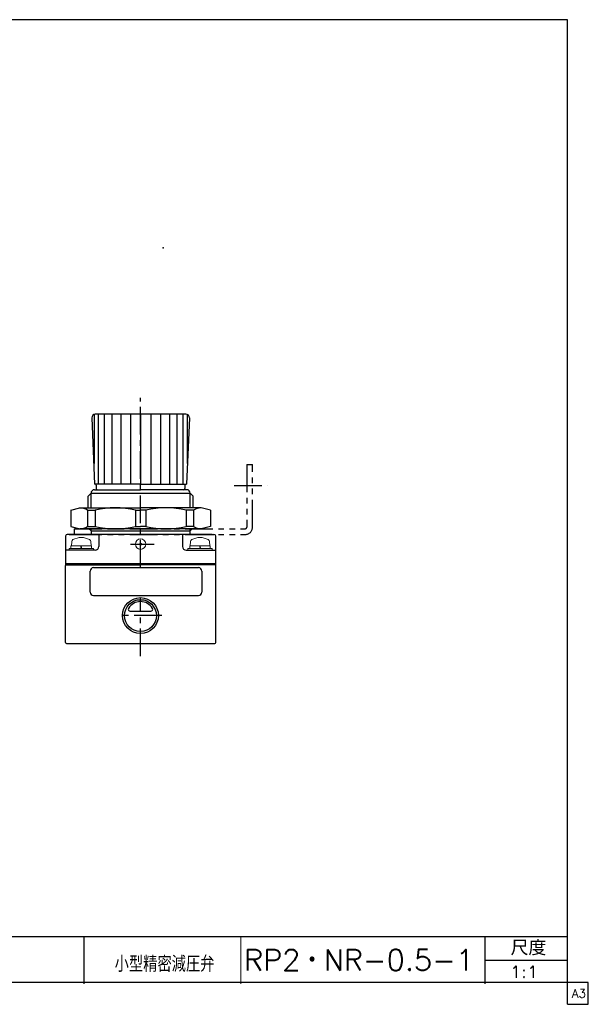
# Model space of a CAD drawing. Header units: millimetres. Extents: x -190 to 204, y -140 to 142.
# Tile 3 of 3: x 41 to 204, y -140 to 142. Entities that reach past the tile are written whole.
import ezdxf
from ezdxf.enums import TextEntityAlignment as Align

# ---------------------------------------------------------------- set-up
doc = ezdxf.new("R2010")
doc.units = ezdxf.units.MM
doc.header["$LTSCALE"] = 0.25
doc.header["$PDSIZE"] = 1
doc.linetypes.add('CENTER', pattern=[50.8, 31.75, -6.35, 6.35, -6.35])
doc.linetypes.add('PHANTOM', pattern=[63.5, 31.75, -6.35, 6.35, -6.35, 6.35, -6.35])
doc.layers.add('Layer0014', color=7, linetype='Continuous')
doc.layers.add('ZUWAKU', color=7, linetype='Continuous')
doc.styles.add('FdaStyle0', font='txt.shx', dxfattribs={"width": 0.8, "bigfont": 'bigfont'})

# ---------------------------------------------------------------- blocks, each defined once
blk = doc.blocks.new('DC_GROUP_RP2・NR-0.5-1_30')
at = {"color": 4, "linetype": 'Continuous', "lineweight": 25}
for p, q in [((55.84, 0.98), (58.46, 1.69)), ((55.84, 0.98), (55.84, -3.61)), ((58.46, 1.69), (75.84, 1.69)), ((60.67, 0.98), (60.67, -3.61)), ((60.67, 0.98), (62.8, 0.98)), ((62.8, 0.98), (62.8, -3.61)), ((74.34, 0.98), (74.34, -3.61)), ((74.34, 0.98), (75.84, 0.98)), ((93.22, 1.69), (75.84, 1.69)), ((77.34, 0.98), (75.84, 0.98)), ((77.34, 0.98), (77.34, -3.61)), ((88.88, 0.98), (88.88, -3.61)), ((91, 0.98), (88.88, 0.98)), ((91, 0.98), (91, -3.61)), ((95.84, 0.98), (93.22, 1.69)), ((95.84, 0.98), (95.84, -3.61)), ((55.84, -3.61), (58.46, -4.31)), ((60.67, -3.61), (62.8, -3.61)), ((74.34, -3.61), (75.84, -3.61)), ((77.34, -3.61), (75.84, -3.61)), ((91, -3.61), (88.88, -3.61)), ((95.84, -3.61), (93.22, -4.31))]:
    blk.add_line(p, q, dxfattribs=at)
for centre, radius, start, end in [((58.26, -2.8), 4.49, 57.408, 87.408), ((68.57, -21.94), 23.64, 75.8743, 104.1257), ((83.11, -21.94), 23.64, 75.8743, 104.1257), ((93.42, -2.8), 4.49, 92.592, 122.592), ((58.26, 0.17), 4.49, 272.592, 302.592), ((68.57, 19.31), 23.64, 255.8743, 284.1257), ((83.11, 19.31), 23.64, 255.8743, 284.1257), ((93.42, 0.17), 4.49, 237.408, 267.408)]:
    blk.add_arc(centre, radius, start, end, dxfattribs=at)
blk = doc.blocks.new('DC_GROUP_RP2・NR-0.5-1_37')
at = {"color": 4, "linetype": 'Continuous', "lineweight": 13}
for p, q in [((56.1, -7.99), (56.04, -9.21)), ((61.57, -7.99), (61.64, -9.21)), ((62.34, -9.91), (55.34, -9.91)), ((55.34, -9.91), (55.34, -10.41)), ((62.34, -10.41), (55.34, -10.41)), ((61.79, -9.21), (55.89, -9.21)), ((55.89, -9.21), (55.89, -9.91)), ((61.64, -9.21), (56.04, -9.21)), ((58.65, -9.21), (58.84, -9.91)), ((58.84, -9.21), (59.02, -9.91)), ((61.79, -9.21), (61.79, -9.91)), ((62.34, -9.91), (62.34, -10.41))]:
    blk.add_line(p, q, dxfattribs=at)
for centre, radius, start, end in [((56.8, -8.03), 0.7, 118.2736, 177), ((58.84, -11.81), 5, 61.7264, 118.2736), ((60.87, -8.03), 0.7, 3, 61.7264)]:
    blk.add_arc(centre, radius, start, end, dxfattribs=at)
blk = doc.blocks.new('DC_GROUP_RP2・NR-0.5-1_38')
at = {"color": 4, "linetype": 'Continuous', "lineweight": 13}
for p, q in [((90.1, -7.99), (90.04, -9.21)), ((95.57, -7.99), (95.64, -9.21)), ((96.34, -9.91), (89.34, -9.91)), ((89.34, -9.91), (89.34, -10.41)), ((96.34, -10.41), (89.34, -10.41)), ((95.79, -9.21), (89.89, -9.21)), ((89.89, -9.21), (89.89, -9.91)), ((95.64, -9.21), (90.04, -9.21)), ((92.65, -9.21), (92.84, -9.91)), ((92.84, -9.21), (93.02, -9.91)), ((95.79, -9.21), (95.79, -9.91)), ((96.34, -9.91), (96.34, -10.41))]:
    blk.add_line(p, q, dxfattribs=at)
for centre, radius, start, end in [((90.8, -8.03), 0.7, 118.2736, 177), ((92.84, -11.81), 5, 61.7264, 118.2736), ((94.87, -8.03), 0.7, 3, 61.7264)]:
    blk.add_arc(centre, radius, start, end, dxfattribs=at)

msp = doc.modelspace()

# ---------------------------------------------------------------- linework, layer by layer
at = {"color": 4, "linetype": 'CENTER', "lineweight": 25}
for p, q in [((75.84, -15.44), (75.84, 33.2)), ((72.94, -8.71), (79.68, -8.71)), ((75.84, -40.83), (75.84, -24.23)), ((81.89, -29.16), (69.79, -29.16))]:
    msp.add_line(p, q, dxfattribs=at)
at = {"color": 4, "linetype": 'Continuous', "lineweight": 25}
for p, q in [((62.52, 28.43), (62.52, 14.42)), ((88.81, 28.49), (62.86, 28.49)), ((63.71, 28.49), (63.71, 8.49)), ((65.43, 28.49), (65.43, 8.49)), ((67.61, 28.49), (67.61, 8.49)), ((70.14, 28.49), (70.14, 8.49)), ((72.93, 28.49), (72.93, 8.49)), ((75.84, 28.49), (75.84, 8.49)), ((78.75, 28.49), (78.75, 8.49)), ((81.53, 28.49), (81.53, 8.49)), ((84.07, 28.49), (84.07, 8.49)), ((86.24, 28.49), (86.24, 8.49)), ((87.96, 28.49), (87.96, 8.49)), ((89.15, 28.43), (89.15, 14.42)), ((61.86, 27.49), (62.68, 8.49)), ((89.81, 27.49), (89, 8.49)), ((75.84, 8.49), (62.68, 8.49)), ((75.84, 8.49), (89, 8.49)), ((61.65, 5.89), (60.84, 5.07)), ((61.65, 5.89), (90.02, 5.89)), ((61.65, 1.69), (61.65, 5.89)), ((62.65, 6.89), (75.84, 6.89)), ((63.14, 8.19), (63.14, 7.19)), ((89.02, 6.89), (75.84, 6.89)), ((88.54, 8.19), (88.54, 7.19)), ((90.02, 5.89), (90.84, 5.07)), ((90.02, 5.89), (90.84, 5.07)), ((90.02, 1.69), (90.02, 5.89)), ((60.84, 1.69), (60.84, 5.07)), ((90.84, 1.69), (90.84, 5.07)), ((93.22, -4.31), (58.46, -4.31)), ((61.65, -4.91), (61.05, -4.31)), ((61.65, -4.91), (61.65, -4.31)), ((61.65, -4.91), (61.65, -5.91)), ((61.65, -4.91), (90.02, -4.91)), ((90.02, -4.91), (90.62, -4.31)), ((90.02, -5.91), (90.02, -4.31)), ((54.34, -6.41), (54.34, -14.66)), ((75.84, -5.91), (54.84, -5.91)), ((55.34, -5.91), (61.84, -5.91)), ((55.34, -5.91), (61.65, -5.91)), ((63.84, -5.91), (63.84, -9.41)), ((96.34, -5.91), (75.84, -5.91)), ((87.84, -5.91), (87.84, -9.41)), ((90.02, -5.91), (96.84, -5.91)), ((97.34, -14.66), (97.34, -6.41)), ((62.84, -10.41), (54.34, -10.41)), ((88.84, -10.41), (97.34, -10.41)), ((54.34, -14.21), (76.33, -14.21)), ((54.34, -14.66), (75.84, -14.66)), ((54.34, -14.86), (54.54, -14.66)), ((54.34, -36.86), (54.34, -14.86)), ((61.38, -22.44), (61.38, -16.44)), ((62.38, -15.44), (92.38, -15.44)), ((75.84, -14.21), (97.34, -14.21)), ((97.34, -14.66), (75.84, -14.66)), ((93.38, -16.44), (93.38, -22.44)), ((97.14, -14.66), (97.34, -14.86)), ((97.34, -36.86), (97.34, -14.86)), ((62.38, -23.44), (92.38, -23.44)), ((72.8, -27.86), (78.8, -27.86)), ((54.64, -37.16), (97.04, -37.16)), ((-16.93, -121.09), (197.94, -121.09)), ((59.57, -121.09), (59.57, -134.59)), ((174.47, -134.59), (174.47, -121.09)), ((174.47, -127.84), (197.94, -127.84))]:
    msp.add_line(p, q, dxfattribs=at)
at = {"color": 4, "linetype": 'Continuous', "lineweight": 13}
msp.add_line((104.57, -121.09), (104.57, -134.59), dxfattribs=at)
msp.add_circle((75.84, -8.71), 1.5, dxfattribs=at)
at = {"color": 4, "linetype": 'Continuous', "lineweight": 25}
for centre, radius in [((75.84, -8.71), 0.25), ((75.8, -29.16), 5.13), ((75.8, -29.16), 4.55)]:
    msp.add_circle(centre, radius, dxfattribs=at)
for centre, radius, start, end in [((62.86, 27.49), 1, 90, 181.5), ((88.81, 27.49), 1, 358.5, 90), ((62.84, 8.19), 0.3, 0, 90), ((88.84, 8.19), 0.3, 90, 180), ((62.65, 5.89), 1, 90, 180), ((63.44, 7.19), 0.3, 180, 270), ((88.24, 7.19), 0.3, 270, 0), ((89.02, 5.89), 1, 0, 90), ((89.02, 5.89), 1, 0, 90), ((54.84, -6.41), 0.5, 90, 180), ((96.84, -6.41), 0.5, 0, 90), ((62.84, -9.41), 1, 270, 0), ((88.84, -9.41), 1, 180, 270), ((62.38, -16.44), 1, 90, 180), ((92.38, -16.44), 1, 0, 90), ((62.38, -22.44), 1, 180, 270), ((92.38, -22.44), 1, 270, 0), ((75.8, -29.16), 4, 30.93, 149.07), ((72.8, -27.36), 0.5, 149.07, 270), ((78.8, -27.36), 0.5, 270, 30.93), ((54.64, -36.86), 0.3, 180, 270), ((97.04, -36.86), 0.3, 270, 0)]:
    msp.add_arc(centre, radius, start, end, dxfattribs=at)
at = {"color": 5, "linetype": 'Continuous'}
msp.add_point((82.33, 76.2), dxfattribs=at)
at = {"layer": 'Layer0014', "color": 4, "linetype": 'PHANTOM', "lineweight": 25}
for p, q in [((106.24, 14.09), (106.24, -3.81)), ((106.24, 14.09), (107.84, 14.09)), ((107.84, -3.91), (107.84, 14.09)), ((56.84, -4.31), (105.74, -4.31)), ((56.84, -4.31), (56.84, -5.91)), ((56.84, -5.91), (105.84, -5.91))]:
    msp.add_line(p, q, dxfattribs=at)
at = {"layer": 'Layer0014', "color": 4, "linetype": 'CENTER', "lineweight": 25}
msp.add_line((102.6, 8.09), (112.2, 8.09), dxfattribs=at)
at = {"layer": 'Layer0014', "color": 4, "linetype": 'PHANTOM', "lineweight": 25}
for centre, radius in [((105.74, -3.81), 0.5), ((105.84, -3.91), 2)]:
    msp.add_arc(centre, radius, 270, 0, dxfattribs=at)
at = {"layer": 'ZUWAKU', "color": 5, "linetype": 'Continuous', "lineweight": 25}
for p, q in [((198, 141.5), (-190, 141.5)), ((198, -140.5), (198, 141.5)), ((204, -134.25), (-190, -134.25)), ((204, -140.5), (204, -134.25)), ((198, -140.5), (204, -140.5))]:
    msp.add_line(p, q, dxfattribs=at)

# ---------------------------------------------------------------- block references
at = {"linetype": 'Continuous'}
for name in ['DC_GROUP_RP2・NR-0.5-1_30', 'DC_GROUP_RP2・NR-0.5-1_37', 'DC_GROUP_RP2・NR-0.5-1_38']:
    msp.add_blockref(name, (0, 0), dxfattribs=at)

# ---------------------------------------------------------------- texts
at = {"color": 4, "style": 'FdaStyle0'}
for s, height, width, p, p2 in [('尺度', 4.275, 0.995614, (181.76, -126.47), (191.98, -126.47)), ('小型精密減圧弁', 4.5, 0.755952, (68.4, -131.21), (96.97, -131.21)), ('1:1', 3.375, 0.8, (181.56, -132.9), (189.66, -132.9))]:
    msp.add_text(s, height=height, dxfattribs=dict(at, width=width)).set_placement(p, p2, align=Align.FIT)
at = {"layer": 'Layer0014', "color": 4, "style": 'FdaStyle0', "width": 0.815985}
msp.add_text('RP2・NR-0.5-1', height=6, dxfattribs=at).set_placement((105.43, -130.84), (171.28, -130.84), align=Align.FIT)
at = {"layer": 'ZUWAKU', "color": 7, "style": 'FdaStyle0', "width": 0.8}
msp.add_text('A3', height=2.5, dxfattribs=at).set_placement((199.31, -138.62), (203.31, -138.62), align=Align.FIT)

doc.saveas('drawing.dxf')
